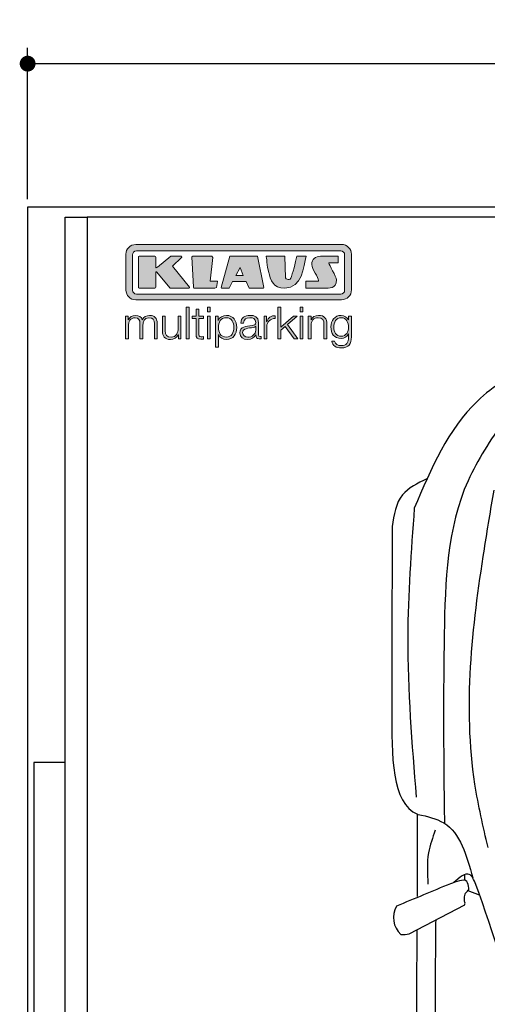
# Model space of a CAD drawing. Header units: millimetres. Extents: x -20 to 3511, y -1009 to 5673.
# Tile 2 of 3: x -20 to 1159, y 3190 to 5673. Entities that reach past the tile are written whole.
import ezdxf

# ---------------------------------------------------------------- set-up
doc = ezdxf.new("R2010")
doc.units = ezdxf.units.MM
for name, color, linetype in [('4', 3, 'Continuous'), ('5', 3, 'Continuous'), ('Car', 10, 'Continuous'), ('Logo', 7, 'Continuous')]:
    doc.layers.add(name, color=color, linetype=linetype)
doc.styles.get("Standard").update_dxf_attribs({"font": 'ISOCP.SHX'})
doc.dimstyles.new('GEN-ISO', dxfattribs={"dimscale": 20, "dimtxt": 3.5, "dimasz": 2, "dimexe": 2, "dimexo": 1, "dimgap": 1.5, "dimtad": 1, "dimdec": 1, "dimdsep": 46, "dimtxsty": 'STANDARD', "dimblk": 'PUNKT', "dimcen": 2, "dimclrd": 256, "dimclre": 256, "dimclrt": 2, "dimadec": 0, "dimazin": 0, "dimtp": 0.1, "dimtm": 0.1, "dimtfac": 0.71, "dimtdec": 1, "dimtmove": 2, "dimatfit": 3, "dimldrblk": 'PUNKT', "dimfxl": 1, "dimtolj": 1, "dimarcsym": 0})

# ---------------------------------------------------------------- blocks, each defined once
blk = doc.blocks.new('PUNKT')
at = {"layer": '4', "color": 0, "linetype": 'ByBlock'}
blk.add_line((-0.5, 0), (-1, 0), dxfattribs=at)
at = {"layer": '4', "color": 0, "linetype": 'ByBlock', "const_width": 0.5}
blk.add_lwpolyline([(-0.25, 0, 1), (0.25, 0, 1)], format="xyb", close=True, dxfattribs=at)
blk = doc.blocks.new('*D3')
at = {"layer": '5', "lineweight": -2}
for p, q in [((0, 5220), (0, 5602.1)), ((3000, 5220), (3000, 5602.1)), ((40, 5562.1), (2960, 5562.1))]:
    blk.add_line(p, q, dxfattribs=at)
at = {"layer": 'DEFPOINTS', "color": 0}
for p in [(3000, 5562.1), (0, 5200), (3000, 5200)]:
    blk.add_point(p, dxfattribs=at)
at = {"layer": '5', "lineweight": -2, "xscale": 40, "yscale": 40, "zscale": 40, "rotation": 180}
blk.add_blockref('PUNKT', (0, 5562.1), dxfattribs=at)
at = {"layer": '5', "lineweight": -2, "xscale": 40, "yscale": 40, "zscale": 40}
blk.add_blockref('PUNKT', (3000, 5562.1), dxfattribs=at)
at = {"layer": '5', "color": 2, "insert": (1500, 5627.1), "char_height": 70, "attachment_point": 5}
blk.add_mtext('300', dxfattribs=at)
blk = doc.blocks.new('KLAUS')
at = {"layer": 'Logo'}
h = blk.add_hatch(color=8, dxfattribs=at)
h.dxf.hatch_style = 2
edge = h.paths.add_edge_path()
edge.add_spline(control_points=[(3.6, 29.09), (2.88, 29.09), (2.3, 28.51), (2.3, 27.8), (2.3, 27.8), (2.3, 16.11), (2.3, 16.11), (2.3, 15.39), (2.88, 14.81), (3.6, 14.81), (3.6, 14.81), (71.16, 14.81), (71.16, 14.81), (71.88, 14.81), (72.46, 15.39), (72.46, 16.11), (72.46, 16.11), (72.46, 27.8), (72.46, 27.8), (72.46, 28.51), (71.88, 29.09), (71.16, 29.09), (71.16, 29.09), (3.6, 29.09), (3.6, 29.09), (3.6, 29.09), (3.6, 29.09), (3.6, 29.09)], knot_values=[0, 0, 0, 0, 1, 1, 1, 2, 2, 2, 3, 3, 3, 4, 4, 4, 5, 5, 5, 6, 6, 6, 7, 7, 7, 8, 8, 8, 9, 9, 9, 9], degree=3, periodic=0)
edge = h.paths.add_edge_path()
edge.add_spline(control_points=[(3.35, 31.23), (3.35, 31.23), (71.47, 31.23), (71.47, 31.23), (73.26, 31.23), (74.71, 29.77), (74.71, 27.99), (74.71, 27.99), (74.71, 16.17), (74.71, 16.17), (74.71, 14.38), (73.26, 12.93), (71.47, 12.93), (71.47, 12.93), (3.35, 12.93), (3.35, 12.93), (1.56, 12.93), (0.11, 14.38), (0.11, 16.17), (0.11, 16.17), (0.11, 27.99), (0.11, 27.99), (0.11, 29.77), (1.56, 31.23), (3.35, 31.23), (3.35, 31.23), (3.35, 31.23), (3.35, 31.23)], knot_values=[0, 0, 0, 0, 1, 1, 1, 2, 2, 2, 3, 3, 3, 4, 4, 4, 5, 5, 5, 6, 6, 6, 7, 7, 7, 8, 8, 8, 9, 9, 9, 9], degree=3, periodic=0)
h = blk.add_hatch(color=8, dxfattribs=at)
h.dxf.hatch_style = 2
edge = h.paths.add_edge_path()
edge.add_spline(control_points=[(4.5, 27.33), (4.5, 27.33), (9.7, 27.33), (9.7, 27.33), (9.84, 27.33), (9.96, 27.22), (9.96, 27.08), (9.96, 27.08), (9.96, 23.69), (9.96, 23.69), (9.96, 23.69), (9.94, 23.64), (10.04, 23.59), (10.14, 23.53), (10.2, 23.57), (10.2, 23.57), (10.2, 23.57), (10.51, 23.75), (10.51, 23.75), (10.51, 23.75), (14.94, 27.33), (14.94, 27.33), (14.94, 27.33), (18.41, 27.33), (18.41, 27.33), (18.41, 27.33), (18.49, 27.33), (18.56, 27.2), (18.65, 27.04), (18.53, 26.91), (18.53, 26.91), (18.53, 26.91), (15.49, 24.11), (15.49, 24.11), (15.49, 24.11), (21.14, 17.06), (21.14, 17.06), (21.14, 17.06), (21.13, 16.91), (21.13, 16.91), (21.08, 16.84), (20.99, 16.82), (20.99, 16.82), (20.99, 16.82), (14.7, 16.82), (14.7, 16.82), (14.7, 16.82), (10.26, 22.17), (10.26, 22.17), (10.26, 22.17), (10.19, 22.24), (10.08, 22.21), (9.97, 22.18), (9.96, 22.11), (9.96, 22.11), (9.96, 22.11), (9.96, 17.08), (9.96, 17.08), (9.96, 16.94), (9.84, 16.82), (9.7, 16.82), (9.7, 16.82), (4.5, 16.82), (4.5, 16.82), (4.36, 16.82), (4.25, 16.94), (4.25, 17.08), (4.25, 17.08), (4.25, 27.08), (4.25, 27.08), (4.25, 27.22), (4.36, 27.33), (4.5, 27.33), (4.5, 27.33), (4.5, 27.33), (4.5, 27.33)], knot_values=[0, 0, 0, 0, 1, 1, 1, 2, 2, 2, 3, 3, 3, 4, 4, 4, 5, 5, 5, 6, 6, 6, 7, 7, 7, 8, 8, 8, 9, 9, 9, 10, 10, 10, 11, 11, 11, 12, 12, 12, 13, 13, 13, 14, 14, 14, 15, 15, 15, 16, 16, 16, 17, 17, 17, 18, 18, 18, 19, 19, 19, 20, 20, 20, 21, 21, 21, 22, 22, 22, 23, 23, 23, 24, 24, 24, 25, 25, 25, 25], degree=3, periodic=0)
h = blk.add_hatch(color=8, dxfattribs=at)
h.dxf.hatch_style = 2
h.paths.add_polyline_path([(22.42, 17.06), (21.97, 27.15), (22.24, 27.33), (28.55, 27.33), (28.86, 26.97), (28.01, 19.08), (30.26, 19.07), (30.44, 18.95), (30.08, 16.95), (29.49, 16.82), (22.6, 16.82)])
h = blk.add_hatch(color=8, dxfattribs=at)
h.paths.add_polyline_path([(36.52, 21.01), (38.93, 21.01), (37.87, 23.57)])
h.paths.add_polyline_path([(34.52, 27.33), (43.65, 27.33), (45.76, 16.94), (45.57, 16.82), (40.83, 16.82), (39.89, 18.95), (35.42, 18.95), (34.27, 16.82), (31.78, 16.82), (31.66, 17)])
h = blk.add_hatch(color=8, dxfattribs=at)
h.dxf.hatch_style = 2
edge = h.paths.add_edge_path()
edge.add_spline(control_points=[(52.69, 27.32), (52.69, 27.32), (52.88, 20.14), (52.88, 20.14), (53.01, 19.89), (53.2, 19.77), (53.43, 19.71), (53.91, 19.59), (54.43, 19.57), (54.64, 20.03), (55.23, 21.34), (56.27, 25.45), (56.6, 27.33), (56.6, 27.33), (59.77, 27.33), (59.77, 27.33), (58.77, 23.9), (58.56, 16.82), (52.63, 16.76), (48.72, 16.72), (48.01, 19.35), (47.27, 22.24), (46.89, 23.68), (46.54, 27.33), (46.54, 27.33), (46.54, 27.33), (52.69, 27.32), (52.69, 27.32), (52.69, 27.32), (52.69, 27.32), (52.69, 27.32)], knot_values=[0, 0, 0, 0, 1, 1, 1, 2, 2, 2, 3, 3, 3, 4, 4, 4, 5, 5, 5, 6, 6, 6, 7, 7, 7, 8, 8, 8, 9, 9, 9, 10, 10, 10, 10], degree=3, periodic=0)
h = blk.add_hatch(color=8, dxfattribs=at)
h.dxf.hatch_style = 2
edge = h.paths.add_edge_path()
edge.add_spline(control_points=[(64.46, 27.33), (64.46, 27.33), (70.31, 27.33), (70.31, 27.33), (70.31, 26.52), (70.31, 26.02), (70.31, 25.12), (70.31, 25.12), (67.3, 25.12), (67.3, 25.12), (67.24, 25.04), (67.25, 25.11), (67.25, 24.91), (67.25, 24.88), (69.73, 20.38), (69.73, 19.57), (69.73, 16.4), (67.22, 16.81), (65.9, 16.82), (65.9, 16.82), (59.59, 16.82), (59.59, 16.82), (59.59, 17.76), (59.59, 18.23), (59.59, 19.14), (59.59, 19.14), (63.75, 19.14), (63.75, 19.14), (63.82, 19.22), (63.81, 19.11), (63.81, 19.31), (63.81, 20.32), (61.58, 23.06), (61.58, 24.63), (61.58, 26.33), (62.83, 27.34), (64.46, 27.33), (64.46, 27.33), (64.46, 27.33), (64.46, 27.33)], knot_values=[0, 0, 0, 0, 1, 1, 1, 2, 2, 2, 3, 3, 3, 4, 4, 4, 5, 5, 5, 6, 6, 6, 7, 7, 7, 8, 8, 8, 9, 9, 9, 10, 10, 10, 11, 11, 11, 12, 12, 12, 13, 13, 13, 13], degree=3, periodic=0)
h = blk.add_hatch(color=30, dxfattribs=at)
h.dxf.hatch_style = 2
h.paths.add_polyline_path([(20.07, 0), (20.99, 0), (20.99, 10.45), (20.07, 10.45)])
h = blk.add_hatch(color=30, dxfattribs=at)
h.dxf.hatch_style = 2
edge = h.paths.add_edge_path()
edge.add_spline(control_points=[(24.22, 9.82), (24.22, 9.82), (23.3, 9.82), (23.3, 9.82), (23.3, 9.82), (23.3, 7.55), (23.3, 7.55), (23.3, 7.55), (21.98, 7.55), (21.98, 7.55), (21.98, 7.55), (21.98, 6.78), (21.98, 6.78), (21.98, 6.78), (23.3, 6.78), (23.3, 6.78), (23.3, 6.78), (23.3, 1.61), (23.3, 1.61), (23.28, 0.32), (23.71, -0.09), (24.94, -0.09), (25.22, -0.09), (25.48, -0.06), (25.76, -0.06), (25.76, -0.06), (25.76, 0.73), (25.76, 0.73), (25.5, 0.7), (25.23, 0.69), (24.97, 0.69), (24.31, 0.73), (24.22, 1.08), (24.22, 1.68), (24.22, 1.68), (24.22, 6.78), (24.22, 6.78), (24.22, 6.78), (25.76, 6.78), (25.76, 6.78), (25.76, 6.78), (25.76, 7.55), (25.76, 7.55), (25.76, 7.55), (24.22, 7.55), (24.22, 7.55), (24.22, 7.55), (24.22, 9.82), (24.22, 9.82), (24.22, 9.82), (24.22, 9.82), (24.22, 9.82)], knot_values=[0, 0, 0, 0, 1, 1, 1, 2, 2, 2, 3, 3, 3, 4, 4, 4, 5, 5, 5, 6, 6, 6, 7, 7, 7, 8, 8, 8, 9, 9, 9, 10, 10, 10, 11, 11, 11, 12, 12, 12, 13, 13, 13, 14, 14, 14, 15, 15, 15, 16, 16, 16, 17, 17, 17, 17], degree=3, periodic=0)
h = blk.add_hatch(color=30, dxfattribs=at)
h.paths.add_polyline_path([(27.1, 0), (28.03, 0), (28.03, 7.55), (27.1, 7.55)])
h.paths.add_polyline_path([(27.1, 8.98), (28.03, 8.98), (28.03, 10.45), (27.1, 10.45)])
h = blk.add_hatch(color=30, dxfattribs=at)
h.dxf.hatch_style = 2
h.paths.add_polyline_path([(50.4, 0), (51.32, 0), (51.32, 2.87), (52.82, 4.11), (55.8, 0), (56.96, 0), (53.52, 4.76), (56.74, 7.55), (55.51, 7.55), (51.32, 3.89), (51.32, 10.45), (50.4, 10.45)])
h = blk.add_hatch(color=30, dxfattribs=at)
h.paths.add_polyline_path([(57.74, 0), (58.66, 0), (58.66, 7.55), (57.74, 7.55)])
h.paths.add_polyline_path([(57.74, 8.98), (58.66, 8.98), (58.66, 10.45), (57.74, 10.45)])
h = blk.add_hatch(color=30, dxfattribs=at)
h.dxf.hatch_style = 2
edge = h.paths.add_edge_path()
edge.add_spline(control_points=[(0, 0), (0, 0), (0.92, 0), (0.92, 0), (0.92, 0), (0.92, 4.22), (0.92, 4.22), (0.94, 5.8), (1.58, 7), (3.18, 7), (4.35, 7), (4.77, 6.15), (4.76, 5.12), (4.76, 5.12), (4.76, 0), (4.76, 0), (4.76, 0), (5.68, 0), (5.68, 0), (5.68, 0), (5.68, 4.27), (5.68, 4.27), (5.68, 5.68), (6.14, 7), (7.73, 7), (9.05, 7), (9.52, 6.32), (9.52, 5.08), (9.52, 5.08), (9.52, 0), (9.52, 0), (9.52, 0), (10.44, 0), (10.44, 0), (10.44, 0), (10.44, 5.12), (10.44, 5.12), (10.44, 6.91), (9.59, 7.77), (7.94, 7.77), (6.94, 7.77), (5.99, 7.29), (5.54, 6.3), (5.26, 7.29), (4.36, 7.77), (3.37, 7.77), (2.17, 7.77), (1.38, 7.19), (0.89, 6.28), (0.89, 6.28), (0.85, 6.28), (0.85, 6.28), (0.85, 6.28), (0.85, 7.55), (0.85, 7.55), (0.85, 7.55), (0, 7.55), (0, 7.55), (0, 7.55), (0, 0), (0, 0), (0, 0), (0, 0), (0, 0)], knot_values=[0, 0, 0, 0, 1, 1, 1, 2, 2, 2, 3, 3, 3, 4, 4, 4, 5, 5, 5, 6, 6, 6, 7, 7, 7, 8, 8, 8, 9, 9, 9, 10, 10, 10, 11, 11, 11, 12, 12, 12, 13, 13, 13, 14, 14, 14, 15, 15, 15, 16, 16, 16, 17, 17, 17, 18, 18, 18, 19, 19, 19, 20, 20, 20, 21, 21, 21, 21], degree=3, periodic=0)
h = blk.add_hatch(color=30, dxfattribs=at)
h.dxf.hatch_style = 2
edge = h.paths.add_edge_path()
edge.add_spline(control_points=[(18.31, 7.55), (18.31, 7.55), (17.39, 7.55), (17.39, 7.55), (17.39, 7.55), (17.39, 3.59), (17.39, 3.59), (17.39, 2.05), (16.7, 0.56), (15.12, 0.56), (13.66, 0.56), (13.15, 1.27), (13.1, 2.64), (13.1, 2.64), (13.1, 7.55), (13.1, 7.55), (13.1, 7.55), (12.18, 7.55), (12.18, 7.55), (12.18, 7.55), (12.18, 2.65), (12.18, 2.65), (12.18, 0.89), (12.93, -0.22), (14.83, -0.22), (15.96, -0.22), (16.95, 0.35), (17.44, 1.36), (17.44, 1.36), (17.47, 1.36), (17.47, 1.36), (17.47, 1.36), (17.47, 0), (17.47, 0), (17.47, 0), (18.31, 0), (18.31, 0), (18.31, 0), (18.31, 7.55), (18.31, 7.55), (18.31, 7.55), (18.31, 7.55), (18.31, 7.55)], knot_values=[0, 0, 0, 0, 1, 1, 1, 2, 2, 2, 3, 3, 3, 4, 4, 4, 5, 5, 5, 6, 6, 6, 7, 7, 7, 8, 8, 8, 9, 9, 9, 10, 10, 10, 11, 11, 11, 12, 12, 12, 13, 13, 13, 14, 14, 14, 14], degree=3, periodic=0)
h = blk.add_hatch(color=30, dxfattribs=at)
edge = h.paths.add_edge_path()
edge.add_spline(control_points=[(35.84, 3.78), (35.84, 2.21), (35.12, 0.56), (33.37, 0.56), (31.4, 0.56), (30.72, 2.21), (30.72, 3.78), (30.72, 5.49), (31.33, 7), (33.37, 7), (35.12, 7), (35.84, 5.34), (35.84, 3.78), (35.84, 3.78), (35.84, 3.78), (35.84, 3.78)], knot_values=[0, 0, 0, 0, 1, 1, 1, 2, 2, 2, 3, 3, 3, 4, 4, 4, 5, 5, 5, 5], degree=3, periodic=0)
edge = h.paths.add_edge_path()
edge.add_spline(control_points=[(29.79, -2.8), (29.79, -2.8), (30.72, -2.8), (30.72, -2.8), (30.72, -2.8), (30.72, 1.43), (30.72, 1.43), (30.72, 1.43), (30.74, 1.43), (30.74, 1.43), (31.14, 0.35), (32.24, -0.22), (33.37, -0.22), (35.66, -0.22), (36.76, 1.64), (36.76, 3.78), (36.76, 5.91), (35.66, 7.77), (33.37, 7.77), (32.15, 7.77), (31.1, 7.14), (30.67, 6.12), (30.67, 6.12), (30.64, 6.12), (30.64, 6.12), (30.64, 6.12), (30.64, 7.55), (30.64, 7.55), (30.64, 7.55), (29.79, 7.55), (29.79, 7.55), (29.79, 7.55), (29.79, -2.8), (29.79, -2.8), (29.79, -2.8), (29.79, -2.8), (29.79, -2.8)], knot_values=[0, 0, 0, 0, 1, 1, 1, 2, 2, 2, 3, 3, 3, 4, 4, 4, 5, 5, 5, 6, 6, 6, 7, 7, 7, 8, 8, 8, 9, 9, 9, 10, 10, 10, 11, 11, 11, 12, 12, 12, 12], degree=3, periodic=0)
h = blk.add_hatch(color=30, dxfattribs=at)
edge = h.paths.add_edge_path()
edge.add_spline(control_points=[(43.03, 2.93), (43.04, 1.45), (41.8, 0.56), (40.39, 0.56), (39.53, 0.56), (38.71, 1.13), (38.71, 2.05), (38.71, 3.53), (40.66, 3.51), (42.22, 3.79), (42.47, 3.84), (42.88, 3.91), (43, 4.13), (43, 4.13), (43.03, 4.13), (43.03, 4.13), (43.03, 4.13), (43.03, 2.93), (43.03, 2.93), (43.03, 2.93), (43.03, 2.93), (43.03, 2.93)], knot_values=[0, 0, 0, 0, 1, 1, 1, 2, 2, 2, 3, 3, 3, 4, 4, 4, 5, 5, 5, 6, 6, 6, 7, 7, 7, 7], degree=3, periodic=0)
edge = h.paths.add_edge_path()
edge.add_spline(control_points=[(39.03, 5.24), (39.06, 6.47), (39.91, 7), (41.05, 7), (42.14, 7), (43.03, 6.69), (43.03, 5.45), (43.03, 4.61), (42.6, 4.51), (41.84, 4.42), (39.85, 4.19), (37.79, 4.11), (37.79, 1.99), (37.79, 0.47), (38.93, -0.22), (40.32, -0.22), (41.77, -0.22), (42.43, 0.34), (43.07, 1.32), (43.07, 1.32), (43.1, 1.32), (43.1, 1.32), (43.1, 0.53), (43.25, 0), (44.19, 0), (44.43, 0), (44.58, 0.01), (44.79, 0.06), (44.79, 0.06), (44.79, 0.83), (44.79, 0.83), (44.71, 0.81), (44.6, 0.78), (44.49, 0.78), (44.13, 0.78), (43.95, 0.98), (43.95, 1.33), (43.95, 1.33), (43.95, 5.34), (43.95, 5.34), (43.95, 7.36), (42.5, 7.77), (41.17, 7.77), (39.44, 7.77), (38.2, 7.01), (38.11, 5.24), (38.11, 5.24), (39.03, 5.24), (39.03, 5.24), (39.03, 5.24), (39.03, 5.24), (39.03, 5.24)], knot_values=[0, 0, 0, 0, 1, 1, 1, 2, 2, 2, 3, 3, 3, 4, 4, 4, 5, 5, 5, 6, 6, 6, 7, 7, 7, 8, 8, 8, 9, 9, 9, 10, 10, 10, 11, 11, 11, 12, 12, 12, 13, 13, 13, 14, 14, 14, 15, 15, 15, 16, 16, 16, 17, 17, 17, 17], degree=3, periodic=0)
h = blk.add_hatch(color=30, dxfattribs=at)
h.dxf.hatch_style = 2
edge = h.paths.add_edge_path()
edge.add_spline(control_points=[(45.79, 0), (45.79, 0), (46.71, 0), (46.71, 0), (46.71, 0), (46.71, 4.03), (46.71, 4.03), (46.71, 5.59), (47.85, 6.82), (49.52, 6.73), (49.52, 6.73), (49.52, 7.66), (49.52, 7.66), (48.16, 7.72), (47.14, 7), (46.67, 5.78), (46.67, 5.78), (46.64, 5.78), (46.64, 5.78), (46.64, 5.78), (46.64, 7.55), (46.64, 7.55), (46.64, 7.55), (45.79, 7.55), (45.79, 7.55), (45.79, 7.55), (45.79, 0), (45.79, 0), (45.79, 0), (45.79, 0), (45.79, 0)], knot_values=[0, 0, 0, 0, 1, 1, 1, 2, 2, 2, 3, 3, 3, 4, 4, 4, 5, 5, 5, 6, 6, 6, 7, 7, 7, 8, 8, 8, 9, 9, 9, 10, 10, 10, 10], degree=3, periodic=0)
h = blk.add_hatch(color=30, dxfattribs=at)
h.dxf.hatch_style = 2
edge = h.paths.add_edge_path()
edge.add_spline(control_points=[(60.41, 0), (60.41, 0), (61.33, 0), (61.33, 0), (61.33, 0), (61.33, 4.41), (61.33, 4.41), (61.36, 5.89), (62.24, 7), (63.7, 7), (65.2, 7), (65.62, 6.02), (65.62, 4.71), (65.62, 4.71), (65.62, 0), (65.62, 0), (65.62, 0), (66.54, 0), (66.54, 0), (66.54, 0), (66.54, 4.86), (66.54, 4.86), (66.54, 6.66), (65.9, 7.77), (63.78, 7.77), (62.71, 7.77), (61.7, 7.16), (61.36, 6.25), (61.36, 6.25), (61.33, 6.25), (61.33, 6.25), (61.33, 6.25), (61.33, 7.55), (61.33, 7.55), (61.33, 7.55), (60.41, 7.55), (60.41, 7.55), (60.41, 7.55), (60.41, 0), (60.41, 0), (60.41, 0), (60.41, 0), (60.41, 0)], knot_values=[0, 0, 0, 0, 1, 1, 1, 2, 2, 2, 3, 3, 3, 4, 4, 4, 5, 5, 5, 6, 6, 6, 7, 7, 7, 8, 8, 8, 9, 9, 9, 10, 10, 10, 11, 11, 11, 12, 12, 12, 13, 13, 13, 14, 14, 14, 14], degree=3, periodic=0)
h = blk.add_hatch(color=30, dxfattribs=at)
edge = h.paths.add_edge_path()
edge.add_spline(control_points=[(71.32, 0.86), (69.62, 0.86), (68.83, 2.34), (68.83, 3.86), (68.83, 5.43), (69.56, 7), (71.32, 7), (73.06, 7), (73.75, 5.34), (73.75, 3.86), (73.75, 2.33), (72.91, 0.86), (71.32, 0.86), (71.32, 0.86), (71.32, 0.86), (71.32, 0.86)], knot_values=[0, 0, 0, 0, 1, 1, 1, 2, 2, 2, 3, 3, 3, 4, 4, 4, 5, 5, 5, 5], degree=3, periodic=0)
edge = h.paths.add_edge_path()
edge.add_spline(control_points=[(74.67, 7.55), (74.67, 7.55), (73.75, 7.55), (73.75, 7.55), (73.75, 7.55), (73.75, 6.25), (73.75, 6.25), (73.75, 6.25), (73.72, 6.25), (73.72, 6.25), (73.35, 7.09), (72.41, 7.77), (71.32, 7.77), (69.13, 7.77), (67.9, 6.05), (67.9, 3.97), (67.9, 1.82), (68.9, 0.09), (71.32, 0.09), (72.4, 0.09), (73.29, 0.72), (73.72, 1.64), (73.72, 1.64), (73.75, 1.64), (73.75, 1.64), (73.75, 1.64), (73.75, 0.61), (73.75, 0.61), (73.75, -1.23), (73.01, -2.24), (71.32, -2.24), (70.29, -2.24), (69.31, -1.85), (69.1, -0.73), (69.1, -0.73), (68.18, -0.73), (68.18, -0.73), (68.31, -2.34), (69.81, -3.02), (71.32, -3.02), (73.79, -3.02), (74.65, -1.64), (74.67, 0.61), (74.67, 0.61), (74.67, 7.55), (74.67, 7.55), (74.67, 7.55), (74.67, 7.55), (74.67, 7.55)], knot_values=[0, 0, 0, 0, 1, 1, 1, 2, 2, 2, 3, 3, 3, 4, 4, 4, 5, 5, 5, 6, 6, 6, 7, 7, 7, 8, 8, 8, 9, 9, 9, 10, 10, 10, 11, 11, 11, 12, 12, 12, 13, 13, 13, 14, 14, 14, 15, 15, 15, 16, 16, 16, 16], degree=3, periodic=0)
at = {"layer": 'Logo', "lineweight": 0}
for points in [[(22.42, 17.06), (21.97, 27.15), (22.24, 27.33), (28.55, 27.33), (28.86, 26.97), (28.01, 19.08), (30.26, 19.07), (30.44, 18.95), (30.08, 16.95), (29.49, 16.82), (22.6, 16.82), (22.42, 17.06), (22.42, 17.06)], [(34.52, 27.33), (43.65, 27.33), (45.76, 16.94), (45.57, 16.82), (40.83, 16.82), (39.89, 18.95), (35.42, 18.95), (34.27, 16.82), (31.78, 16.82), (31.66, 17), (34.52, 27.33), (34.52, 27.33)], [(36.52, 21.01), (38.93, 21.01), (37.87, 23.57), (36.52, 21.01), (36.52, 21.01)], [(20.07, 0), (20.99, 0), (20.99, 10.45), (20.07, 10.45), (20.07, 0), (20.07, 0)], [(27.1, 8.98), (28.03, 8.98), (28.03, 10.45), (27.1, 10.45), (27.1, 8.98), (27.1, 8.98)], [(50.4, 0), (51.32, 0), (51.32, 2.87), (52.82, 4.11), (55.8, 0), (56.96, 0), (53.52, 4.76), (56.74, 7.55), (55.51, 7.55), (51.32, 3.89), (51.32, 10.45), (50.4, 10.45), (50.4, 0), (50.4, 0)], [(57.74, 8.98), (58.66, 8.98), (58.66, 10.45), (57.74, 10.45), (57.74, 8.98), (57.74, 8.98)], [(27.1, 0), (28.03, 0), (28.03, 7.55), (27.1, 7.55), (27.1, 0), (27.1, 0)], [(57.74, 0), (58.66, 0), (58.66, 7.55), (57.74, 7.55), (57.74, 0), (57.74, 0)]]:
    blk.add_lwpolyline(points, dxfattribs=at)
for points, knots in [([(3.35, 31.23), (3.35, 31.23), (71.47, 31.23), (71.47, 31.23), (73.26, 31.23), (74.71, 29.77), (74.71, 27.99), (74.71, 27.99), (74.71, 16.17), (74.71, 16.17), (74.71, 14.38), (73.26, 12.93), (71.47, 12.93), (71.47, 12.93), (3.35, 12.93), (3.35, 12.93), (1.56, 12.93), (0.11, 14.38), (0.11, 16.17), (0.11, 16.17), (0.11, 27.99), (0.11, 27.99), (0.11, 29.77), (1.56, 31.23), (3.35, 31.23), (3.35, 31.23), (3.35, 31.23), (3.35, 31.23)], [0, 0, 0, 0, 1, 1, 1, 2, 2, 2, 3, 3, 3, 4, 4, 4, 5, 5, 5, 6, 6, 6, 7, 7, 7, 8, 8, 8, 9, 9, 9, 9]), ([(3.6, 29.09), (2.88, 29.09), (2.3, 28.51), (2.3, 27.8), (2.3, 27.8), (2.3, 16.11), (2.3, 16.11), (2.3, 15.39), (2.88, 14.81), (3.6, 14.81), (3.6, 14.81), (71.16, 14.81), (71.16, 14.81), (71.88, 14.81), (72.46, 15.39), (72.46, 16.11), (72.46, 16.11), (72.46, 27.8), (72.46, 27.8), (72.46, 28.51), (71.88, 29.09), (71.16, 29.09), (71.16, 29.09), (3.6, 29.09), (3.6, 29.09), (3.6, 29.09), (3.6, 29.09), (3.6, 29.09)], [0, 0, 0, 0, 1, 1, 1, 2, 2, 2, 3, 3, 3, 4, 4, 4, 5, 5, 5, 6, 6, 6, 7, 7, 7, 8, 8, 8, 9, 9, 9, 9]), ([(4.5, 27.33), (4.5, 27.33), (9.7, 27.33), (9.7, 27.33), (9.84, 27.33), (9.96, 27.22), (9.96, 27.08), (9.96, 27.08), (9.96, 23.69), (9.96, 23.69), (9.96, 23.69), (9.94, 23.64), (10.04, 23.59), (10.14, 23.53), (10.2, 23.57), (10.2, 23.57), (10.2, 23.57), (10.51, 23.75), (10.51, 23.75), (10.51, 23.75), (14.94, 27.33), (14.94, 27.33), (14.94, 27.33), (18.41, 27.33), (18.41, 27.33), (18.41, 27.33), (18.49, 27.33), (18.56, 27.2), (18.65, 27.04), (18.53, 26.91), (18.53, 26.91), (18.53, 26.91), (15.49, 24.11), (15.49, 24.11), (15.49, 24.11), (21.14, 17.06), (21.14, 17.06), (21.14, 17.06), (21.13, 16.91), (21.13, 16.91), (21.08, 16.84), (20.99, 16.82), (20.99, 16.82), (20.99, 16.82), (14.7, 16.82), (14.7, 16.82), (14.7, 16.82), (10.26, 22.17), (10.26, 22.17), (10.26, 22.17), (10.19, 22.24), (10.08, 22.21), (9.97, 22.18), (9.96, 22.11), (9.96, 22.11), (9.96, 22.11), (9.96, 17.08), (9.96, 17.08), (9.96, 16.94), (9.84, 16.82), (9.7, 16.82), (9.7, 16.82), (4.5, 16.82), (4.5, 16.82), (4.36, 16.82), (4.25, 16.94), (4.25, 17.08), (4.25, 17.08), (4.25, 27.08), (4.25, 27.08), (4.25, 27.22), (4.36, 27.33), (4.5, 27.33), (4.5, 27.33), (4.5, 27.33), (4.5, 27.33)], [0, 0, 0, 0, 1, 1, 1, 2, 2, 2, 3, 3, 3, 4, 4, 4, 5, 5, 5, 6, 6, 6, 7, 7, 7, 8, 8, 8, 9, 9, 9, 10, 10, 10, 11, 11, 11, 12, 12, 12, 13, 13, 13, 14, 14, 14, 15, 15, 15, 16, 16, 16, 17, 17, 17, 18, 18, 18, 19, 19, 19, 20, 20, 20, 21, 21, 21, 22, 22, 22, 23, 23, 23, 24, 24, 24, 25, 25, 25, 25]), ([(52.69, 27.32), (52.69, 27.32), (52.88, 20.14), (52.88, 20.14), (53.01, 19.89), (53.2, 19.77), (53.43, 19.71), (53.91, 19.59), (54.43, 19.57), (54.64, 20.03), (55.23, 21.34), (56.27, 25.45), (56.6, 27.33), (56.6, 27.33), (59.77, 27.33), (59.77, 27.33), (58.77, 23.9), (58.56, 16.82), (52.63, 16.76), (48.72, 16.72), (48.01, 19.35), (47.27, 22.24), (46.89, 23.68), (46.54, 27.33), (46.54, 27.33), (46.54, 27.33), (52.69, 27.32), (52.69, 27.32), (52.69, 27.32), (52.69, 27.32), (52.69, 27.32)], [0, 0, 0, 0, 1, 1, 1, 2, 2, 2, 3, 3, 3, 4, 4, 4, 5, 5, 5, 6, 6, 6, 7, 7, 7, 8, 8, 8, 9, 9, 9, 10, 10, 10, 10]), ([(64.46, 27.33), (64.46, 27.33), (70.31, 27.33), (70.31, 27.33), (70.31, 26.52), (70.31, 26.02), (70.31, 25.12), (70.31, 25.12), (67.3, 25.12), (67.3, 25.12), (67.24, 25.04), (67.25, 25.11), (67.25, 24.91), (67.25, 24.88), (69.73, 20.38), (69.73, 19.57), (69.73, 16.4), (67.22, 16.81), (65.9, 16.82), (65.9, 16.82), (59.59, 16.82), (59.59, 16.82), (59.59, 17.76), (59.59, 18.23), (59.59, 19.14), (59.59, 19.14), (63.75, 19.14), (63.75, 19.14), (63.82, 19.22), (63.81, 19.11), (63.81, 19.31), (63.81, 20.32), (61.58, 23.06), (61.58, 24.63), (61.58, 26.33), (62.83, 27.34), (64.46, 27.33), (64.46, 27.33), (64.46, 27.33), (64.46, 27.33)], [0, 0, 0, 0, 1, 1, 1, 2, 2, 2, 3, 3, 3, 4, 4, 4, 5, 5, 5, 6, 6, 6, 7, 7, 7, 8, 8, 8, 9, 9, 9, 10, 10, 10, 11, 11, 11, 12, 12, 12, 13, 13, 13, 13]), ([(24.22, 9.82), (24.22, 9.82), (23.3, 9.82), (23.3, 9.82), (23.3, 9.82), (23.3, 7.55), (23.3, 7.55), (23.3, 7.55), (21.98, 7.55), (21.98, 7.55), (21.98, 7.55), (21.98, 6.78), (21.98, 6.78), (21.98, 6.78), (23.3, 6.78), (23.3, 6.78), (23.3, 6.78), (23.3, 1.61), (23.3, 1.61), (23.28, 0.32), (23.71, -0.09), (24.94, -0.09), (25.22, -0.09), (25.48, -0.06), (25.76, -0.06), (25.76, -0.06), (25.76, 0.73), (25.76, 0.73), (25.5, 0.7), (25.23, 0.69), (24.97, 0.69), (24.31, 0.73), (24.22, 1.08), (24.22, 1.68), (24.22, 1.68), (24.22, 6.78), (24.22, 6.78), (24.22, 6.78), (25.76, 6.78), (25.76, 6.78), (25.76, 6.78), (25.76, 7.55), (25.76, 7.55), (25.76, 7.55), (24.22, 7.55), (24.22, 7.55), (24.22, 7.55), (24.22, 9.82), (24.22, 9.82), (24.22, 9.82), (24.22, 9.82), (24.22, 9.82)], [0, 0, 0, 0, 1, 1, 1, 2, 2, 2, 3, 3, 3, 4, 4, 4, 5, 5, 5, 6, 6, 6, 7, 7, 7, 8, 8, 8, 9, 9, 9, 10, 10, 10, 11, 11, 11, 12, 12, 12, 13, 13, 13, 14, 14, 14, 15, 15, 15, 16, 16, 16, 17, 17, 17, 17]), ([(0, 0), (0, 0), (0.92, 0), (0.92, 0), (0.92, 0), (0.92, 4.22), (0.92, 4.22), (0.94, 5.8), (1.58, 7), (3.18, 7), (4.35, 7), (4.77, 6.15), (4.76, 5.12), (4.76, 5.12), (4.76, 0), (4.76, 0), (4.76, 0), (5.68, 0), (5.68, 0), (5.68, 0), (5.68, 4.27), (5.68, 4.27), (5.68, 5.68), (6.14, 7), (7.73, 7), (9.05, 7), (9.52, 6.32), (9.52, 5.08), (9.52, 5.08), (9.52, 0), (9.52, 0), (9.52, 0), (10.44, 0), (10.44, 0), (10.44, 0), (10.44, 5.12), (10.44, 5.12), (10.44, 6.91), (9.59, 7.77), (7.94, 7.77), (6.94, 7.77), (5.99, 7.29), (5.54, 6.3), (5.26, 7.29), (4.36, 7.77), (3.37, 7.77), (2.17, 7.77), (1.38, 7.19), (0.89, 6.28), (0.89, 6.28), (0.85, 6.28), (0.85, 6.28), (0.85, 6.28), (0.85, 7.55), (0.85, 7.55), (0.85, 7.55), (0, 7.55), (0, 7.55), (0, 7.55), (0, 0), (0, 0), (0, 0), (0, 0), (0, 0)], [0, 0, 0, 0, 1, 1, 1, 2, 2, 2, 3, 3, 3, 4, 4, 4, 5, 5, 5, 6, 6, 6, 7, 7, 7, 8, 8, 8, 9, 9, 9, 10, 10, 10, 11, 11, 11, 12, 12, 12, 13, 13, 13, 14, 14, 14, 15, 15, 15, 16, 16, 16, 17, 17, 17, 18, 18, 18, 19, 19, 19, 20, 20, 20, 21, 21, 21, 21]), ([(18.31, 7.55), (18.31, 7.55), (17.39, 7.55), (17.39, 7.55), (17.39, 7.55), (17.39, 3.59), (17.39, 3.59), (17.39, 2.05), (16.7, 0.56), (15.12, 0.56), (13.66, 0.56), (13.15, 1.27), (13.1, 2.64), (13.1, 2.64), (13.1, 7.55), (13.1, 7.55), (13.1, 7.55), (12.18, 7.55), (12.18, 7.55), (12.18, 7.55), (12.18, 2.65), (12.18, 2.65), (12.18, 0.89), (12.93, -0.22), (14.83, -0.22), (15.96, -0.22), (16.95, 0.35), (17.44, 1.36), (17.44, 1.36), (17.47, 1.36), (17.47, 1.36), (17.47, 1.36), (17.47, 0), (17.47, 0), (17.47, 0), (18.31, 0), (18.31, 0), (18.31, 0), (18.31, 7.55), (18.31, 7.55), (18.31, 7.55), (18.31, 7.55), (18.31, 7.55)], [0, 0, 0, 0, 1, 1, 1, 2, 2, 2, 3, 3, 3, 4, 4, 4, 5, 5, 5, 6, 6, 6, 7, 7, 7, 8, 8, 8, 9, 9, 9, 10, 10, 10, 11, 11, 11, 12, 12, 12, 13, 13, 13, 14, 14, 14, 14]), ([(29.79, -2.8), (29.79, -2.8), (30.72, -2.8), (30.72, -2.8), (30.72, -2.8), (30.72, 1.43), (30.72, 1.43), (30.72, 1.43), (30.74, 1.43), (30.74, 1.43), (31.14, 0.35), (32.24, -0.22), (33.37, -0.22), (35.66, -0.22), (36.76, 1.64), (36.76, 3.78), (36.76, 5.91), (35.66, 7.77), (33.37, 7.77), (32.15, 7.77), (31.1, 7.14), (30.67, 6.12), (30.67, 6.12), (30.64, 6.12), (30.64, 6.12), (30.64, 6.12), (30.64, 7.55), (30.64, 7.55), (30.64, 7.55), (29.79, 7.55), (29.79, 7.55), (29.79, 7.55), (29.79, -2.8), (29.79, -2.8), (29.79, -2.8), (29.79, -2.8), (29.79, -2.8)], [0, 0, 0, 0, 1, 1, 1, 2, 2, 2, 3, 3, 3, 4, 4, 4, 5, 5, 5, 6, 6, 6, 7, 7, 7, 8, 8, 8, 9, 9, 9, 10, 10, 10, 11, 11, 11, 12, 12, 12, 12]), ([(35.84, 3.78), (35.84, 2.21), (35.12, 0.56), (33.37, 0.56), (31.4, 0.56), (30.72, 2.21), (30.72, 3.78), (30.72, 5.49), (31.33, 7), (33.37, 7), (35.12, 7), (35.84, 5.34), (35.84, 3.78), (35.84, 3.78), (35.84, 3.78), (35.84, 3.78)], [0, 0, 0, 0, 1, 1, 1, 2, 2, 2, 3, 3, 3, 4, 4, 4, 5, 5, 5, 5]), ([(39.03, 5.24), (39.06, 6.47), (39.91, 7), (41.05, 7), (42.14, 7), (43.03, 6.69), (43.03, 5.45), (43.03, 4.61), (42.6, 4.51), (41.84, 4.42), (39.85, 4.19), (37.79, 4.11), (37.79, 1.99), (37.79, 0.47), (38.93, -0.22), (40.32, -0.22), (41.77, -0.22), (42.43, 0.34), (43.07, 1.32), (43.07, 1.32), (43.1, 1.32), (43.1, 1.32), (43.1, 0.53), (43.25, 0), (44.19, 0), (44.43, 0), (44.58, 0.01), (44.79, 0.06), (44.79, 0.06), (44.79, 0.83), (44.79, 0.83), (44.71, 0.81), (44.6, 0.78), (44.49, 0.78), (44.13, 0.78), (43.95, 0.98), (43.95, 1.33), (43.95, 1.33), (43.95, 5.34), (43.95, 5.34), (43.95, 7.36), (42.5, 7.77), (41.17, 7.77), (39.44, 7.77), (38.2, 7.01), (38.11, 5.24), (38.11, 5.24), (39.03, 5.24), (39.03, 5.24), (39.03, 5.24), (39.03, 5.24), (39.03, 5.24)], [0, 0, 0, 0, 1, 1, 1, 2, 2, 2, 3, 3, 3, 4, 4, 4, 5, 5, 5, 6, 6, 6, 7, 7, 7, 8, 8, 8, 9, 9, 9, 10, 10, 10, 11, 11, 11, 12, 12, 12, 13, 13, 13, 14, 14, 14, 15, 15, 15, 16, 16, 16, 17, 17, 17, 17]), ([(45.79, 0), (45.79, 0), (46.71, 0), (46.71, 0), (46.71, 0), (46.71, 4.03), (46.71, 4.03), (46.71, 5.59), (47.85, 6.82), (49.52, 6.73), (49.52, 6.73), (49.52, 7.66), (49.52, 7.66), (48.16, 7.72), (47.14, 7), (46.67, 5.78), (46.67, 5.78), (46.64, 5.78), (46.64, 5.78), (46.64, 5.78), (46.64, 7.55), (46.64, 7.55), (46.64, 7.55), (45.79, 7.55), (45.79, 7.55), (45.79, 7.55), (45.79, 0), (45.79, 0), (45.79, 0), (45.79, 0), (45.79, 0)], [0, 0, 0, 0, 1, 1, 1, 2, 2, 2, 3, 3, 3, 4, 4, 4, 5, 5, 5, 6, 6, 6, 7, 7, 7, 8, 8, 8, 9, 9, 9, 10, 10, 10, 10]), ([(60.41, 0), (60.41, 0), (61.33, 0), (61.33, 0), (61.33, 0), (61.33, 4.41), (61.33, 4.41), (61.36, 5.89), (62.24, 7), (63.7, 7), (65.2, 7), (65.62, 6.02), (65.62, 4.71), (65.62, 4.71), (65.62, 0), (65.62, 0), (65.62, 0), (66.54, 0), (66.54, 0), (66.54, 0), (66.54, 4.86), (66.54, 4.86), (66.54, 6.66), (65.9, 7.77), (63.78, 7.77), (62.71, 7.77), (61.7, 7.16), (61.36, 6.25), (61.36, 6.25), (61.33, 6.25), (61.33, 6.25), (61.33, 6.25), (61.33, 7.55), (61.33, 7.55), (61.33, 7.55), (60.41, 7.55), (60.41, 7.55), (60.41, 7.55), (60.41, 0), (60.41, 0), (60.41, 0), (60.41, 0), (60.41, 0)], [0, 0, 0, 0, 1, 1, 1, 2, 2, 2, 3, 3, 3, 4, 4, 4, 5, 5, 5, 6, 6, 6, 7, 7, 7, 8, 8, 8, 9, 9, 9, 10, 10, 10, 11, 11, 11, 12, 12, 12, 13, 13, 13, 14, 14, 14, 14]), ([(74.67, 7.55), (74.67, 7.55), (73.75, 7.55), (73.75, 7.55), (73.75, 7.55), (73.75, 6.25), (73.75, 6.25), (73.75, 6.25), (73.72, 6.25), (73.72, 6.25), (73.35, 7.09), (72.41, 7.77), (71.32, 7.77), (69.13, 7.77), (67.9, 6.05), (67.9, 3.97), (67.9, 1.82), (68.9, 0.09), (71.32, 0.09), (72.4, 0.09), (73.29, 0.72), (73.72, 1.64), (73.72, 1.64), (73.75, 1.64), (73.75, 1.64), (73.75, 1.64), (73.75, 0.61), (73.75, 0.61), (73.75, -1.23), (73.01, -2.24), (71.32, -2.24), (70.29, -2.24), (69.31, -1.85), (69.1, -0.73), (69.1, -0.73), (68.18, -0.73), (68.18, -0.73), (68.31, -2.34), (69.81, -3.02), (71.32, -3.02), (73.79, -3.02), (74.65, -1.64), (74.67, 0.61), (74.67, 0.61), (74.67, 7.55), (74.67, 7.55), (74.67, 7.55), (74.67, 7.55), (74.67, 7.55)], [0, 0, 0, 0, 1, 1, 1, 2, 2, 2, 3, 3, 3, 4, 4, 4, 5, 5, 5, 6, 6, 6, 7, 7, 7, 8, 8, 8, 9, 9, 9, 10, 10, 10, 11, 11, 11, 12, 12, 12, 13, 13, 13, 14, 14, 14, 15, 15, 15, 16, 16, 16, 16]), ([(71.32, 0.86), (69.62, 0.86), (68.83, 2.34), (68.83, 3.86), (68.83, 5.43), (69.56, 7), (71.32, 7), (73.06, 7), (73.75, 5.34), (73.75, 3.86), (73.75, 2.33), (72.91, 0.86), (71.32, 0.86), (71.32, 0.86), (71.32, 0.86), (71.32, 0.86)], [0, 0, 0, 0, 1, 1, 1, 2, 2, 2, 3, 3, 3, 4, 4, 4, 5, 5, 5, 5]), ([(43.03, 2.93), (43.04, 1.45), (41.8, 0.56), (40.39, 0.56), (39.53, 0.56), (38.71, 1.13), (38.71, 2.05), (38.71, 3.53), (40.66, 3.51), (42.22, 3.79), (42.47, 3.84), (42.88, 3.91), (43, 4.13), (43, 4.13), (43.03, 4.13), (43.03, 4.13), (43.03, 4.13), (43.03, 2.93), (43.03, 2.93), (43.03, 2.93), (43.03, 2.93), (43.03, 2.93)], [0, 0, 0, 0, 1, 1, 1, 2, 2, 2, 3, 3, 3, 4, 4, 4, 5, 5, 5, 6, 6, 6, 7, 7, 7, 7])]:
    blk.add_open_spline(points, degree=3, knots=knots, dxfattribs=at)

msp = doc.modelspace()

# ---------------------------------------------------------------- linework, layer by layer
msp.add_line((2850, 5174.91), (150, 5174.91))
msp.add_lwpolyline([(3000, 5200), (2950, 5200), (2950, 5200), (50, 5200), (50, 5200), (0, 5200), (0, 650), (50, 650), (50, 0), (2950, 0), (2950, 650), (3000, 650)], close=True)
for points in [[(95, 5174.91), (150, 5174.91), (150, 30), (122.5, 30)], [(95, 250), (95, 5174.91)], [(150, 5174.91), (150, 30)], [(95, 3799.63), (16, 3799.63), (16, 1091.5), (95, 1091.5)]]:
    msp.add_lwpolyline(points)
at = {"layer": 'Car'}
for p, q in [((1049.85, 3688.05), (1050.82, 3645.98)), ((982.5, 3461.45), (982.66, 3668.89)), ((1102.29, 3501.97), (1101.87, 3516.75)), ((1109.52, 3476.46), (1138.42, 3465.42)), ((961.77, 3367.51), (1101.75, 3440.66))]:
    msp.add_line(p, q, dxfattribs=at)
for centre, radius, start, end in [((-4708.33, 1413.49), 6197.21, 15.945352, 19.596216), ((980.72, 3408.72), 58.46, 150.8177, 226.89798), ((947.33, 3421.28), 55.62, 263.23473, 285.08957)]:
    msp.add_arc(centre, radius, start, end, dxfattribs=at)
for points, knots in [([(1271.6, 4807.86), (1222.63, 4778.42), (1082.47, 4694.13), (1017.15, 4540.75), (974.65, 4440.96)], [0, 0, 0, 0, 168.365537, 481.9023638, 481.9023638, 481.9023638, 481.9023638]), ([(1200.65, 4662.1), (1167.25, 4612.65), (1060.04, 4453.87), (1046.49, 4104.71), (1048.69, 3831.76), (1049.85, 3688.05)], [0, 0, 0, 0, 177.0434798, 568.3902132, 1003.585748, 1003.585748, 1003.585748, 1003.585748]), ([(1006.69, 4514.61), (983.02, 4503.56), (932.38, 4479.93), (923.46, 4424.22), (918.71, 4394.55)], [0, 0, 0, 0, 73.7718993, 157.8289351, 157.8289351, 157.8289351, 157.8289351]), ([(1160.63, 3584.97), (1148.29, 3638.1), (1091.16, 3884.18), (1126.47, 4192.78), (1167.43, 4436.97), (1175.76, 4486.59)], [0, 0, 0, 0, 163.2605713, 756.2228172, 907.4390255, 907.4390255, 907.4390255, 907.4390255]), ([(974.65, 4440.96), (966.7, 4332.51), (948.9, 4089.64), (968.56, 3846.81), (979.44, 3712.41)], [0, 0, 0, 0, 325.7557226, 729.5213164, 729.5213164, 729.5213164, 729.5213164]), ([(982.66, 3668.89), (982.89, 3668.82), (983.49, 3668.64), (984.13, 3668.62), (984.52, 3668.61)], [0, 0, 0, 0, 0.7157941, 1.8958435, 1.8958435, 1.8958435, 1.8958435]), ([(984.52, 3668.61), (1007.59, 3663.43), (1084, 3646.27), (1106.31, 3565.29), (1121.89, 3508.75)], [0, 0, 0, 0, 67.7242349, 224.3316277, 224.3316277, 224.3316277, 224.3316277]), ([(1027.74, 3628.5), (1020.89, 3609.83), (1004.85, 3566.1), (1007.65, 3519.41), (1009.26, 3492.65)], [0, 0, 0, 0, 59.065939, 138.3898169, 138.3898169, 138.3898169, 138.3898169]), ([(1112.39, 3482.34), (1111.38, 3489.01), (1108, 3511.44), (1078.88, 3498.2), (1065.74, 3493.65)], [0, 0, 0, 0, 17.6737612, 59.3906544, 59.3906544, 59.3906544, 59.3906544]), ([(1129.93, 3491.97), (1125.06, 3503.09), (1113.09, 3530.41), (1088.67, 3509.25), (1074.19, 3496.71)], [0, 0, 0, 0, 30.3325988, 74.4848098, 74.4848098, 74.4848098, 74.4848098]), ([(1108.49, 3475.36), (1109.95, 3476.6), (1112.19, 3478.5), (1112.33, 3481.35), (1112.39, 3482.34)], [0, 0, 0, 0, 5.3936357, 8.285754, 8.285754, 8.285754, 8.285754]), ([(1101.75, 3440.66), (1102.22, 3442.11), (1103.56, 3446.18), (1100.66, 3450.17), (1100.95, 3452.83)], [0, 0, 0, 0, 4.4179874, 12.4309043, 12.4309043, 12.4309043, 12.4309043]), ([(1100.95, 3452.83), (1101, 3457.98), (1101.08, 3466.44), (1106.41, 3472.85), (1108.49, 3475.36)], [0, 0, 0, 0, 14.8396852, 24.3889735, 24.3889735, 24.3889735, 24.3889735]), ([(981.07, 3377.59), (979.26, 3032.87), (976.93, 2465.27), (979.24, 1897.69), (980.45, 1681.9)], [30.2317921, 30.2317921, 30.2317921, 30.2317921, 135.7738464, 200.5104278, 200.5104278, 200.5104278, 200.5104278]), ([(1129.89, 832.12), (1108.57, 1048.4), (1024.58, 1900.51), (1027.06, 2757.46), (1028.91, 3396.9)], [0, 0, 0, 0, 651.7606985, 2567.8765597, 2567.8765597, 2567.8765597, 2567.8765597])]:
    msp.add_open_spline(points, degree=3, knots=knots, dxfattribs=at)
for points in [[(918.71, 4394.55), (918.52, 4241.28), (918.32, 4088.02), (918.13, 3934.75)], [(918.13, 3934.75), (917.39, 3815.88), (916.66, 3697.01), (982.66, 3668.89)], [(1065.74, 3493.65), (1020.39, 3474.84), (975.04, 3456.04), (929.69, 3437.23)], [(1028.91, 3396.9), (1029.37, 3399.11), (1029.83, 3401.31), (1030.25, 3403.29)]]:
    msp.add_open_spline(points, degree=3, dxfattribs=at)

# ---------------------------------------------------------------- block references
at = {"xscale": 7.622047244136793, "yscale": 7.622047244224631, "zscale": 7.622047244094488, "rotation": 0.0110702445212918}
msp.add_blockref('KLAUS', (246.9, 4867.95), dxfattribs=at)

# ---------------------------------------------------------------- dimensions: what is measured, and where the dimension line sits
at = {"layer": '5'}
dim = msp.add_linear_dim(base=(3000, 5562.06), p1=(0, 5200), p2=(3000, 5200), dimstyle='GEN-ISO', override={"dimlfac": 0.1, "dimtolj": 0}, dxfattribs=at)
dim.commit()
dim.dimension.update_dxf_attribs({"geometry": '*D3', "text_midpoint": (1500, 5627.06)})

doc.saveas('drawing.dxf')
